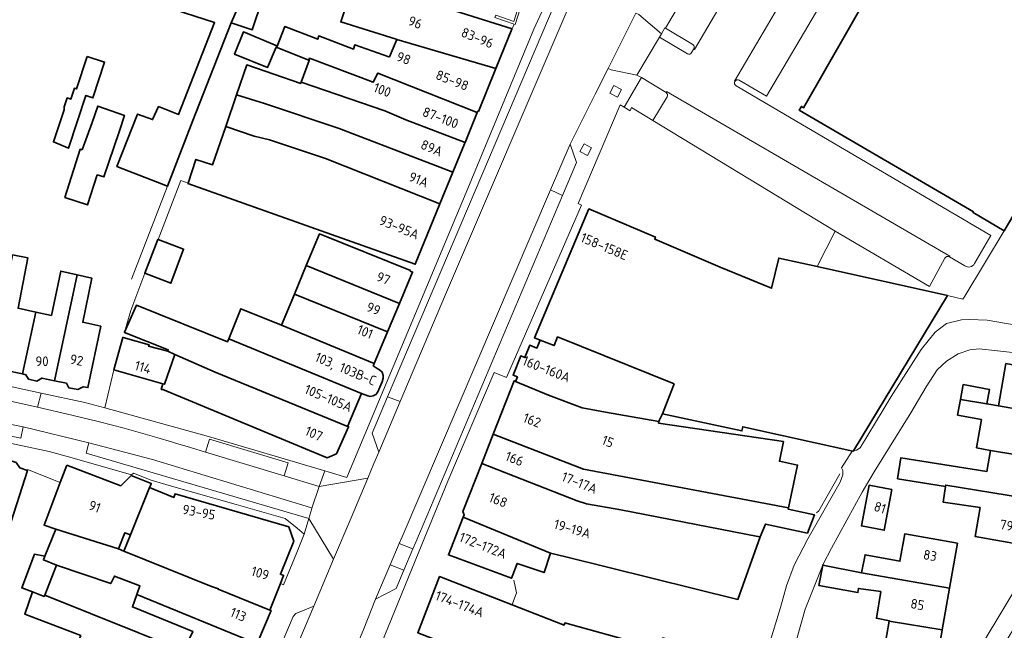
# Model space of a CAD drawing. Extents: x 152761 to 155748, y 459947 to 462743.
# Tile 119 of 256: x 154473 to 154610, y 461652 to 461737. Entities that reach past the tile are written whole.
import ezdxf
from ezdxf.enums import TextEntityAlignment as Align

# ---------------------------------------------------------------- set-up
doc = ezdxf.new("R2010")
doc.units = 0
doc.header["$LTSCALE"] = 0.75
for name, color, linetype, lineweight in [('B-RO-GR-GROENVOORZIENING-GV', 251, 'CONTINUOUS', 18), ('B-RO-IE-TERREINAFSCHEIDING_KUNSTMATIG_HEKWERK-G', 251, 'IE-TERREINAFSCHEIDING-KUNSTMATIG', 18), ('B-RO-IE-TERREINAFSCHEIDING_KUNSTMATIG_MUUR-G', 251, 'IE-TERREINAFSCHEIDING-KUNSTMATIG-DICHT', 18), ('B-RO-IE-TERREINAFSCHEIDING_KUNSTMATIG_MUUR-GV', 251, 'CONTINUOUS', 18), ('B-RO-OG-BEBOUWING-GV', 6, 'CONTINUOUS', 35), ('B-RO-OG-BEBOUWING-T18', 1, 'CONTINUOUS', 18), ('B-RO-VH-VERHARDING_ASFALT-GV', 251, 'CONTINUOUS', 18), ('B-RO-VH-VERHARDING_BETONSTRAATSTEEN-GV', 251, 'CONTINUOUS', 18), ('B-RO-VH-VERHARDING_STRAATBAKSTEEN-GV', 251, 'CONTINUOUS', 18), ('B-RO-VH-VERHARDING_TEGEL-GV', 251, 'CONTINUOUS', 18)]:
    doc.layers.add(name, color=color, linetype=linetype, lineweight=lineweight)
doc.styles.add('NLCS-ISO-M200-T18', font='NLCS-ISO.ttf', dxfattribs={"height": 0.36})
doc.linetypes.add('IE-TERREINAFSCHEIDING-KUNSTMATIG', pattern='A,4,[82,NLCS.SHX,S=0.75,R=90,X=0,Y=0],4,-2', length=10)
doc.linetypes.add('IE-TERREINAFSCHEIDING-KUNSTMATIG-DICHT', pattern='A,8,-1,[82,NLCS.SHX,S=0.75,R=90,X=0,Y=0],-1', length=10)

msp = doc.modelspace()

# ---------------------------------------------------------------- linework, layer by layer
at = {"layer": 'B-RO-GR-GROENVOORZIENING-GV', "flags": 128}
for points in [[(154557.09, 461727.209), (154556.034, 461727.778), (154555.464, 461726.722), (154556.521, 461726.152)], [(154552.93, 461719.092), (154551.874, 461719.662), (154551.304, 461718.605), (154552.361, 461718.036)]]:
    msp.add_lwpolyline(points, close=True, dxfattribs=at)
at = {"layer": 'B-RO-IE-TERREINAFSCHEIDING_KUNSTMATIG_HEKWERK-G', "flags": 128}
for points in [[(154604.896, 461698.453), (154610.382, 461707.55)], [(154602.48, 461698.529), (154604.651, 461698.046), (154604.896, 461698.453)], [(154474.368, 461674.315), (154478.903, 461672.487)], [(154584.264, 461668.281), (154584.568, 461668.529), (154587.496, 461673.707)], [(154542.451, 461657.149), (154542.09, 461658.912)], [(154542.451, 461657.149), (154542.018, 461655.877)], [(154542.018, 461655.877), (154541.874, 461655.452)], [(154542.018, 461655.877), (154541.997, 461655.813)], [(154542.039, 461655.938), (154542.018, 461655.877)]]:
    msp.add_lwpolyline(points, dxfattribs=at)
at = {"layer": 'B-RO-IE-TERREINAFSCHEIDING_KUNSTMATIG_MUUR-G', "flags": 128}
msp.add_lwpolyline([(154493.858, 461713.767), (154488.857, 461700.803)], dxfattribs=at)
at = {"layer": 'B-RO-IE-TERREINAFSCHEIDING_KUNSTMATIG_MUUR-GV', "flags": 128}
msp.add_lwpolyline([(154539.602, 461737.584), (154539.462, 461737.272), (154542.121, 461736.336), (154542.289, 461736.277), (154544.747, 461744.042), (154544.423, 461744.145), (154542.071, 461736.715)], close=True, dxfattribs=at)
at = {"layer": 'B-RO-OG-BEBOUWING-GV', "flags": 128}
for points in [[(154612.107, 461775.42), (154611.796, 461774.918), (154612.112, 461774.724), (154600.522, 461755.978), (154599.814, 461756.416), (154597.276, 461752.309), (154597.983, 461751.872), (154582.459, 461724.685), (154582.14, 461724.868), (154581.846, 461724.356), (154606.108, 461710.179), (154606.056, 461710.091), (154610.382, 461707.55), (154617.319, 461719.242), (154617.199, 461719.313), (154640.187, 461758.409), (154642.592, 461762.628), (154642.749, 461762.535), (154651.556, 461777.377), (154636.481, 461778.595), (154631.03, 461769.449), (154628.702, 461765.584), (154620.593, 461770.39)], [(154502.739, 461736.518), (154504.473, 461740.552), (154504.585, 461740.721), (154494.995, 461743.483), (154494.988, 461743.452), (154494.927, 461743.201), (154494.858, 461743.223), (154493.765, 461739.822), (154493.457, 461738.771), (154500.414, 461736.547), (154495.386, 461723.754), (154492.601, 461724.85), (154491.762, 461723.037), (154489.693, 461723.812), (154486.797, 461716.494), (154493.858, 461713.767), (154497.386, 461722.913)], [(154525.793, 461734.208), (154539.597, 461730.165), (154541.824, 461735.61), (154541.848, 461735.669), (154529.148, 461739.675), (154529.311, 461740.54), (154520.23, 461743.325), (154517.986, 461736.65), (154525.712, 461734.233)], [(154504.473, 461740.552), (154502.739, 461736.518), (154505.65, 461735.55), (154507.025, 461739.7)], [(154509.005, 461733.107), (154509.082, 461733.301), (154504.431, 461735.244), (154503.191, 461732.134), (154507.794, 461730.296)], [(154536.992, 461724.014), (154537.076, 461724.219), (154537.152, 461724.188), (154539.597, 461730.165), (154525.793, 461734.208), (154524.753, 461731.759), (154524.681, 461731.784), (154519.965, 461733.453), (154519.751, 461732.85), (154514.912, 461734.692), (154514.774, 461734.234), (154510.206, 461736.011), (154509.126, 461733.283), (154509.082, 461733.301), (154509.005, 461733.107), (154513.551, 461731.309), (154513.652, 461731.581), (154522.52, 461728.246), (154523.133, 461729.512)], [(154482.645, 461731.838), (154481.163, 461727.3), (154480.879, 461727.393), (154480.39, 461725.897), (154479.878, 461726.064), (154479.473, 461724.824), (154479.457, 461724.399), (154477.951, 461719.948), (154480.075, 461719.054), (154482.47, 461726.383), (154483.47, 461726.056), (154485.097, 461731.037)], [(154512.461, 461728.235), (154512.406, 461728.088), (154504.891, 461730.66), (154503.47, 461726.504), (154507.355, 461725.258), (154517.779, 461721.779), (154533.609, 461715.739), (154535.219, 461719.676), (154535.289, 461719.848), (154527.037, 461723.019), (154524.106, 461724.27)], [(154513.551, 461731.309), (154513.601, 461731.289), (154512.461, 461728.235), (154524.106, 461724.27), (154527.037, 461723.019), (154535.289, 461719.848), (154536.992, 461724.014), (154523.133, 461729.512), (154522.52, 461728.246), (154513.652, 461731.581)], [(154531.789, 461711.29), (154533.609, 461715.739), (154517.779, 461721.779), (154507.355, 461725.258), (154503.47, 461726.504), (154501.956, 461722.078), (154505.913, 461720.725), (154508.038, 461720.235), (154515.849, 461717.626)], [(154481.986, 461718.823), (154481.706, 461718.919), (154479.561, 461712.208), (154482.703, 461711.16), (154484.062, 461715.331), (154484.99, 461715.053), (154487.099, 461721.35), (154487.859, 461723.619), (154484.165, 461724.922), (154483.343, 461722.621)], [(154531.789, 461711.29), (154515.849, 461717.626), (154508.038, 461720.235), (154505.913, 461720.725), (154501.956, 461722.078), (154500.132, 461716.742), (154497.807, 461717.499), (154496.715, 461714.169), (154496.699, 461714.121), (154519.574, 461706.009), (154528.355, 461702.896)], [(154589.291, 461676.874), (154589.381, 461676.854), (154589.401, 461676.887), (154602.48, 461698.529), (154584.333, 461702.569), (154578.999, 461703.756), (154577.995, 461699.548), (154570.824, 461702.501), (154561.722, 461706.402), (154561.803, 461706.676), (154552.551, 461710.605), (154544.989, 461692.635), (154545.74, 461692.34), (154547.706, 461691.568), (154548.175, 461692.761), (154564.4, 461686.226), (154562.798, 461682.039), (154573.856, 461679.681), (154573.965, 461680.259)], [(154492.555, 461706.348), (154492.526, 461706.359), (154490.686, 461701.645), (154494.317, 461700.252), (154496.095, 461704.998)], [(154526.144, 461697.414), (154527.983, 461701.791), (154527.654, 461701.918), (154527.691, 461702.008), (154515.01, 461707.123), (154513.182, 461702.7)], [(154472.276, 461704.208), (154469.079, 461688.562), (154473.645, 461687.608), (154475.528, 461696.231), (154473.046, 461696.768), (154474.411, 461703.775)], [(154475.528, 461696.231), (154473.645, 461687.608), (154474.129, 461687.507), (154474.502, 461686.868), (154475.65, 461686.604), (154476.347, 461687.044), (154478.128, 461686.672), (154481.275, 461701.414), (154478.982, 461701.929), (154477.688, 461695.763)], [(154513.182, 461702.7), (154511.54, 461698.73), (154524.489, 461693.476), (154526.144, 461697.414)], [(154484.568, 461694.274), (154482.047, 461694.82), (154483.309, 461700.965), (154481.275, 461701.414), (154478.128, 461686.672), (154479.773, 461686.328), (154480.09, 461685.691), (154481.368, 461685.437), (154482.112, 461685.84), (154482.762, 461685.704)], [(154511.54, 461698.73), (154509.744, 461694.385), (154522.647, 461689.09), (154524.489, 461693.476)], [(154494.883, 461690.342), (154500.488, 461687.86), (154519.053, 461680.253), (154519.081, 461680.316), (154518.983, 461680.372), (154520.883, 461684.893), (154502.383, 461692.517), (154502.214, 461692.1), (154489.532, 461697.192), (154487.865, 461693.433), (154487.858, 461693.408), (154493.936, 461690.975), (154493.882, 461690.786)], [(154522.647, 461689.09), (154509.744, 461694.385), (154504.079, 461696.683), (154502.383, 461692.517), (154520.883, 461684.893), (154521.743, 461684.556), (154522.067, 461684.475), (154522.5, 461684.556), (154522.851, 461684.745), (154523.095, 461685.016), (154523.419, 461685.772), (154523.744, 461686.529), (154523.906, 461687.042), (154523.906, 461687.394), (154523.771, 461687.853), (154523.392, 461688.205), (154523.041, 461688.394), (154522.504, 461688.752), (154522.618, 461689.022)], [(154493.882, 461690.786), (154491.206, 461691.462), (154491.287, 461691.678), (154487.654, 461692.694), (154487.612, 461692.706), (154486.395, 461688.193), (154493.178, 461686.245), (154493.442, 461686.181), (154494.883, 461690.342)], [(154542.334, 461686.579), (154546.939, 461684.668), (154551.588, 461682.891), (154554.851, 461682.305), (154562.283, 461680.971), (154562.4, 461681.214), (154562.798, 461682.039), (154564.4, 461686.226), (154548.175, 461692.761), (154547.706, 461691.568), (154545.74, 461692.34), (154545.297, 461691.215), (154544.312, 461691.605), (154543.635, 461689.883), (154543.049, 461690.114), (154541.995, 461687.435), (154542.582, 461687.205)], [(154493.178, 461686.245), (154492.989, 461685.462), (154493.206, 461685.454), (154516.089, 461675.932), (154517.372, 461676.478), (154519.053, 461680.253), (154500.488, 461687.86), (154494.883, 461690.342), (154493.442, 461686.181)], [(154616.938, 461681.884), (154617.983, 461687.745), (154610.622, 461689.058), (154609.581, 461683.161)], [(154539.221, 461679.209), (154551.784, 461674.36), (154580.335, 461668.982), (154581.612, 461674.917), (154579.088, 461675.451), (154579.651, 461678.184), (154562.254, 461680.763), (154562.283, 461680.971), (154554.851, 461682.305), (154551.588, 461682.891), (154546.939, 461684.668), (154542.334, 461686.579), (154542.152, 461686.656)], [(154604.298, 461684.078), (154607.951, 461683.444), (154608.326, 461685.453), (154604.682, 461686.133)], [(154604.298, 461684.078), (154603.89, 461681.892), (154607.23, 461681.267), (154606.55, 461677.341), (154608.47, 461676.947), (154615.841, 461675.73), (154616.938, 461681.884), (154609.581, 461683.161), (154607.951, 461683.444)], [(154580.335, 461668.982), (154551.784, 461674.36), (154539.221, 461679.209), (154537.613, 461675.126), (154550.896, 461669.935), (154552.195, 461669.542), (154556.983, 461668.711), (154576.096, 461664.978), (154576.4, 461664.914), (154577.135, 461666.71), (154582.971, 461665.453), (154583.959, 461667.998), (154580.293, 461668.788)], [(154463.017, 461671.901), (154461.835, 461668.218), (154459.512, 461660.98), (154457.326, 461661.698), (154454.342, 461653.772), (154445.775, 461629.536), (154443.966, 461624.374), (154450.259, 461622.445), (154450.322, 461622.593), (154460.567, 461651.572), (154460.003, 461651.771), (154462.623, 461659.683), (154469.028, 461657.627), (154474.344, 461674.189), (154473.305, 461674.522), (154472.752, 461675.267), (154470.885, 461675.884), (154470.083, 461675.556), (154464.836, 461677.241), (154464.711, 461677.176), (154461.931, 461678.069), (154460.702, 461672.453)], [(154614.832, 461670.069), (154615.841, 461675.73), (154608.47, 461676.947), (154607.972, 461674.021), (154596.009, 461675.945), (154595.549, 461673.026), (154602.232, 461671.947), (154602.261, 461672.144), (154613.072, 461670.359)], [(154479.819, 461674.908), (154478.903, 461672.487), (154476.654, 461666.541), (154478.297, 461665.974), (154487.012, 461663.265), (154487.921, 461665.49), (154488.686, 461665.199), (154491.365, 461671.817), (154491.474, 461672.085), (154491.594, 461672.379), (154488.771, 461673.476), (154487.353, 461672.043)], [(154537.613, 461675.126), (154534.982, 461668.441), (154535.192, 461668.01), (154535.05, 461667.65), (154547.205, 461662.657), (154549.33, 461662.133), (154573.306, 461656.216), (154576.4, 461664.914), (154576.096, 461664.978), (154556.983, 461668.711), (154552.195, 461669.542), (154550.896, 461669.935)], [(154509.576, 461658.438), (154510.022, 461659.547), (154509.586, 461659.721), (154511.43, 461664.32), (154510.736, 461666.312), (154494.905, 461670.936), (154494.754, 461670.418), (154491.365, 461671.817), (154488.686, 461665.199), (154487.777, 461662.955), (154499.986, 461658.012), (154500.936, 461657.693), (154500.913, 461657.637), (154508.089, 461654.737)], [(154594.762, 461671.507), (154591.589, 461672.116), (154590.504, 461666.455), (154593.676, 461665.841)], [(154607.047, 461668.993), (154606.329, 461664.975), (154613.69, 461663.663), (154614.832, 461670.069), (154613.072, 461670.359), (154602.261, 461672.144), (154602.232, 461671.947), (154601.902, 461669.743)], [(154547.205, 461662.657), (154535.05, 461667.65), (154532.982, 461662.413), (154541.764, 461659.166), (154541.942, 461659.635), (154542.543, 461661.218), (154546.293, 461659.952)], [(154487.777, 461662.955), (154487.012, 461663.265), (154478.297, 461665.974), (154476.77, 461662.222), (154476.565, 461661.719), (154478.383, 461660.988), (154485.955, 461658.415), (154486.477, 461659.451), (154490.006, 461658.106), (154489.589, 461656.919), (154506.334, 461650.025), (154506.455, 461650.314), (154508.278, 461654.661), (154508.199, 461654.693), (154508.089, 461654.737), (154500.913, 461657.637), (154500.936, 461657.693), (154499.986, 461658.012)], [(154590.523, 461659.934), (154602.772, 461657.78), (154603.883, 461664.043), (154596.543, 461665.346), (154595.864, 461661.521), (154591.012, 461662.439)], [(154478.383, 461660.988), (154476.565, 461661.719), (154476.77, 461662.222), (154475.314, 461662.497), (154473.555, 461657.817), (154475.067, 461657.272), (154476.687, 461656.619), (154476.769, 461656.824)], [(154590.523, 461659.934), (154585.128, 461660.987), (154584.578, 461658.17), (154590.025, 461657.167), (154590.096, 461657.744), (154593.191, 461657.314), (154592.588, 461653.59), (154594.393, 461653.234), (154594.38, 461653.162), (154601.738, 461651.954), (154602.772, 461657.78)], [(154572.906, 461639.103), (154575.135, 461647.486), (154572.915, 461648.094), (154562.811, 461650.848), (154562.442, 461649.301), (154550.347, 461652.621), (154549.211, 461652.932), (154549.095, 461652.635), (154541.874, 461655.452), (154531.749, 461659.403), (154528.714, 461651.577), (154539.405, 461647.426), (154547.457, 461645.358), (154547.915, 461645.237), (154552.214, 461644.069), (154554.79, 461643.369), (154560.241, 461642.131), (154564.046, 461641.351)], [(154476.769, 461656.824), (154476.687, 461656.619), (154475.067, 461657.272), (154473.962, 461654.176), (154481.776, 461651.18), (154481.411, 461650.294), (154484.444, 461649.129), (154502.764, 461641.513), (154504.454, 461645.543), (154496.062, 461649.051)], [(154506.334, 461650.025), (154489.589, 461656.919), (154488.975, 461655.168), (154497.373, 461651.753), (154496.062, 461649.051), (154504.454, 461645.543)], [(154594.38, 461653.162), (154593.725, 461649.469), (154588.649, 461650.462), (154588.269, 461648.342), (154591.549, 461647.766), (154593.366, 461647.447), (154600.709, 461646.156), (154601.73, 461651.91), (154601.738, 461651.954)]]:
    msp.add_lwpolyline(points, close=True, dxfattribs=at)
at = {"layer": 'B-RO-VH-VERHARDING_ASFALT-GV', "flags": 128}
for points in [[(154597.013, 461783.788), (154597.166, 461783.672), (154567.253, 461732.82), (154567.148, 461732.882), (154566.852, 461732.377)], [(154572.884, 461728.348), (154572.809, 461728.393), (154589.681, 461757.053), (154593.929, 461754.555)], [(154566.257, 461732.209), (154562.371, 461734.52), (154559.239, 461729.249), (154559.853, 461728.879), (154563.29, 461726.808), (154563.361, 461726.931), (154602.81, 461704.037), (154602.75, 461703.934), (154604.899, 461702.666)], [(154606.252, 461702.995), (154608.532, 461706.895), (154573.055, 461727.742)]]:
    msp.add_lwpolyline(points, dxfattribs=at)
at = {"layer": 'B-RO-VH-VERHARDING_ASFALT-GV'}
for points in [[(154566.852, 461732.377, -0.4336807), (154566.257, 461732.209)], [(154573.055, 461727.742, -0.4138354), (154572.884, 461728.348)], [(154604.899, 461702.666, 0.4471352), (154606.252, 461702.995)]]:
    msp.add_lwpolyline(points, format="xyb", dxfattribs=at)
at = {"layer": 'B-RO-VH-VERHARDING_BETONSTRAATSTEEN-GV', "flags": 128}
for points in [[(154592.951, 461785.675), (154592.681, 461785.835), (154591.721, 461784.204), (154563.21, 461735.755), (154567.012, 461733.496)], [(154567.148, 461732.882), (154567.253, 461732.82), (154597.166, 461783.672), (154597.013, 461783.788)], [(154573.49, 461728.522), (154577.303, 461726.296), (154593.929, 461754.555), (154589.681, 461757.053), (154572.809, 461728.393), (154572.884, 461728.348)], [(154549.652, 461738.576), (154532.581, 461698.695), (154526.278, 461683.78), (154523.306, 461676.739), (154522.599, 461675.119), (154521.737, 461673.079), (154519.413, 461667.58), (154516.972, 461661.811), (154514.214, 461655.28), (154508.363, 461641.487), (154500.958, 461623.624), (154495.772, 461612.824), (154494.572, 461610.326), (154493.612, 461608.571), (154485.905, 461594.455), (154483.358, 461589.98), (154478.598, 461581.215), (154471.004, 461567.541)], [(154522.828, 461656.27), (154524.856, 461661.015), (154526.136, 461663.998), (154526.527, 461664.918), (154547.216, 461713.264), (154549.927, 461719.596), (154553.409, 461726.571), (154555.233, 461730.153), (154559.104, 461737.881)], [(154602.75, 461703.934), (154602.81, 461704.037), (154563.361, 461726.931), (154563.29, 461726.808)], [(154563.437, 461726.196), (154561.473, 461722.899), (154586.861, 461707.508), (154599.991, 461699.782), (154602.143, 461703.745)], [(154615.837, 461693.748), (154608.019, 461695.1), (154605.553, 461695.178), (154604.447, 461695.164), (154602.373, 461694.622), (154600.782, 461693.431), (154598.829, 461691.021), (154594.66, 461684.45), (154593.532, 461682.632), (154590.348, 461677.318), (154589.81, 461677.004), (154589.401, 461676.887), (154589.381, 461676.854), (154589.291, 461676.874), (154589.199, 461676.85), (154587.736, 461674.528), (154587.906, 461674.174), (154587.933, 461673.543), (154587.55, 461672.523), (154583.045, 461664.635), (154581.121, 461661.005), (154580.077, 461658.122), (154579.214, 461655.097), (154575.085, 461641.583)], [(154579.731, 461644.521), (154582.646, 461654.858), (154585.158, 461661.142), (154586.317, 461663.327), (154590.594, 461671.134), (154592.272, 461673.964), (154597.379, 461682.203), (154599.517, 461685.829), (154601.042, 461688.208), (154602.351, 461689.394), (154603.972, 461690.407), (154605.593, 461690.979), (154606.92, 461691.103), (154609.447, 461690.81), (154630.603, 461688.516)], [(154506.582, 461617.918), (154507.759, 461620.597), (154508.972, 461623.358), (154514.545, 461636.447), (154516.043, 461639.962), (154521.11, 461651.866), (154522.828, 461656.27)]]:
    msp.add_lwpolyline(points, dxfattribs=at)
for points in [[(154549.652, 461738.576), (154547.827, 461739.279), (154524.515, 461684.427), (154526.278, 461683.78), (154532.581, 461698.695)], [(154559.104, 461737.881), (154555.233, 461730.153), (154555.649, 461729.954), (154559.239, 461729.249), (154562.371, 461734.52), (154562.658, 461735.004), (154559.51, 461737.687)], [(154549.927, 461719.596), (154547.216, 461713.264), (154548.859, 461712.448), (154550.804, 461717.043)], [(154526.136, 461663.998), (154528.045, 461663.261), (154528.438, 461664.189), (154548.859, 461712.448), (154547.216, 461713.264), (154526.527, 461664.918)], [(154524.856, 461661.015), (154522.828, 461656.27), (154525.697, 461657.711), (154526.78, 461660.27)], [(154495.772, 461612.824), (154500.958, 461623.624), (154508.363, 461641.487), (154514.214, 461655.28), (154511.709, 461654.25), (154511.332, 461653.848), (154496.633, 461619.174), (154494.039, 461613.637)]]:
    msp.add_lwpolyline(points, close=True, dxfattribs=at)
at = {"layer": 'B-RO-VH-VERHARDING_BETONSTRAATSTEEN-GV'}
for points in [[(154567.012, 461733.496, -0.4135912), (154567.148, 461732.882)], [(154572.884, 461728.348, -0.4126366), (154573.49, 461728.522)], [(154563.29, 461726.808, -0.4069337), (154563.437, 461726.196)], [(154602.143, 461703.745, -0.4000201), (154602.75, 461703.934)]]:
    msp.add_lwpolyline(points, format="xyb", dxfattribs=at)
at = {"layer": 'B-RO-VH-VERHARDING_STRAATBAKSTEEN-GV', "flags": 128}
for points in [[(154469.624, 461686.356), (154469.22, 461684.405), (154475.732, 461682.995), (154476.232, 461684.948)], [(154523.306, 461676.739), (154526.278, 461683.78), (154524.515, 461684.427), (154522.372, 461679.386)], [(154463.375, 461682.324), (154463.08, 461680.836), (154473.44, 461678.679), (154473.744, 461680.243)], [(154510.108, 461673.422), (154510.644, 461675.235), (154499.707, 461678.529), (154499.15, 461676.728)], [(154482.901, 461678.017), (154482.504, 461676.579), (154513.543, 461667.5), (154513.938, 461668.879), (154513.959, 461668.939), (154513.767, 461668.997), (154491.752, 461675.685)], [(154528.045, 461663.261), (154526.136, 461663.998), (154524.856, 461661.015), (154526.78, 461660.27)]]:
    msp.add_lwpolyline(points, close=True, dxfattribs=at)
msp.add_lwpolyline([(154463.375, 461682.324), (154473.744, 461680.243), (154482.901, 461678.017), (154491.752, 461675.685), (154513.767, 461668.997), (154513.959, 461668.939), (154514.996, 461671.943), (154510.108, 461673.422), (154499.15, 461676.728), (154497.064, 461677.367), (154494.972, 461677.994), (154494.552, 461678.117), (154492.347, 461678.752), (154488.134, 461679.961), (154487.835, 461680.043), (154484.195, 461680.985), (154480.54, 461681.862), (154475.732, 461682.995), (154469.22, 461684.405)], dxfattribs=at)
at = {"layer": 'B-RO-VH-VERHARDING_TEGEL-GV', "flags": 128}
for points in [[(154559.104, 461737.881), (154559.51, 461737.687), (154562.658, 461735.004), (154563.132, 461735.801), (154563.21, 461735.755), (154591.721, 461784.204), (154589.921, 461785.35), (154611.587, 461823.061), (154613.559, 461822.139), (154613.681, 461822.396), (154614.831, 461824.819), (154613.855, 461825.311), (154613.234, 461825.624)], [(154558.07, 461770.335), (154557.528, 461769.236), (154558.172, 461768.918), (154558.483, 461768.762), (154559.434, 461767.469), (154559.692, 461765.882), (154548.216, 461742.918), (154544.896, 461735.611), (154535.661, 461713.451), (154518.825, 461673.193), (154516.354, 461673.927), (154515.743, 461674.107), (154514.996, 461671.943), (154521.737, 461673.079), (154522.599, 461675.119), (154523.306, 461676.739)], [(154595.976, 461758.01), (154593.929, 461754.555), (154577.303, 461726.296), (154573.49, 461728.522)], [(154602.143, 461703.745), (154599.991, 461699.782), (154586.861, 461707.508), (154584.333, 461702.569), (154602.48, 461698.529), (154604.651, 461698.046), (154604.896, 461698.453), (154610.382, 461707.55), (154606.056, 461710.091), (154606.108, 461710.179), (154581.846, 461724.356), (154582.14, 461724.868), (154582.459, 461724.685), (154597.983, 461751.872)], [(154523.306, 461676.739), (154522.372, 461679.386), (154524.515, 461684.427), (154547.827, 461739.279), (154550.148, 461744.74), (154552.731, 461745.772), (154554.147, 461748.623)], [(154544.747, 461744.042), (154542.289, 461736.277), (154542.121, 461736.336), (154541.848, 461735.669), (154541.824, 461735.61), (154539.597, 461730.165), (154537.152, 461724.188), (154537.076, 461724.219), (154536.992, 461724.014), (154535.289, 461719.848), (154535.219, 461719.676), (154533.609, 461715.739), (154531.789, 461711.29), (154528.355, 461702.896), (154519.574, 461706.009), (154496.699, 461714.121), (154496.715, 461714.169), (154495.687, 461714.54), (154492.555, 461706.348), (154496.095, 461704.998), (154494.317, 461700.252), (154490.686, 461701.645), (154488.737, 461696.468), (154487.865, 461693.433), (154489.532, 461697.192), (154502.214, 461692.1), (154502.383, 461692.517), (154504.079, 461696.683), (154509.744, 461694.385), (154511.54, 461698.73), (154513.182, 461702.7), (154515.01, 461707.123), (154527.691, 461702.008), (154527.654, 461701.918), (154527.983, 461701.791), (154526.144, 461697.414), (154524.489, 461693.476), (154522.647, 461689.09), (154522.618, 461689.022), (154522.504, 461688.752), (154523.041, 461688.394), (154523.392, 461688.205), (154523.771, 461687.853), (154523.906, 461687.394), (154523.906, 461687.042), (154523.744, 461686.529), (154523.419, 461685.772), (154523.095, 461685.016), (154522.851, 461684.745), (154522.5, 461684.556), (154522.067, 461684.475), (154521.743, 461684.556), (154520.883, 461684.893), (154518.983, 461680.372), (154519.081, 461680.316), (154519.053, 461680.253), (154517.372, 461676.478), (154516.089, 461675.932), (154493.206, 461685.454), (154492.989, 461685.462), (154493.178, 461686.245), (154486.395, 461688.193), (154485.115, 461682.877), (154499.554, 461678.891), (154515.743, 461674.107), (154516.354, 461673.927), (154518.825, 461673.193), (154535.661, 461713.451), (154544.896, 461735.611), (154548.216, 461742.918)], [(154563.21, 461735.755), (154563.132, 461735.801), (154562.658, 461735.004), (154562.371, 461734.52), (154566.257, 461732.209)], [(154567.012, 461733.496), (154563.21, 461735.755)], [(154566.852, 461732.377), (154567.148, 461732.882)], [(154521.763, 461645.451), (154529.278, 461663.869), (154532.874, 461672.664), (154539.332, 461687.811), (154541.061, 461687.104), (154551.505, 461711.127), (154551.074, 461711.34), (154556.878, 461725.091), (154557.447, 461724.749), (154559.853, 461728.879), (154559.239, 461729.249), (154555.649, 461729.954), (154555.233, 461730.153), (154553.409, 461726.571), (154549.927, 461719.596), (154550.804, 461717.043), (154548.859, 461712.448), (154528.438, 461664.189), (154528.045, 461663.261), (154526.78, 461660.27), (154525.697, 461657.711), (154522.828, 461656.27), (154521.11, 461651.866)], [(154559.853, 461728.879), (154557.447, 461724.749), (154558.289, 461724.239), (154558.487, 461724.71), (154561.473, 461722.899), (154563.437, 461726.196)], [(154563.29, 461726.808), (154559.853, 461728.879)], [(154573.055, 461727.742), (154608.532, 461706.895), (154606.252, 461702.995)], [(154604.899, 461702.666), (154602.75, 461703.934)], [(154469.646, 461678.434), (154477.381, 461676.824), (154480.244, 461676.024), (154480.246, 461676.03), (154488.843, 461673.549), (154489.092, 461673.802), (154491.585, 461672.818), (154494.425, 461671.993), (154503.434, 461669.424), (154510.246, 461667.482), (154511.893, 461666.133), (154512.576, 461665.573), (154512.905, 461665.304), (154513.543, 461667.5), (154482.504, 461676.579), (154482.901, 461678.017), (154473.744, 461680.243), (154473.44, 461678.679), (154463.08, 461680.836)], [(154496.633, 461619.174), (154511.332, 461653.848), (154511.709, 461654.25), (154514.214, 461655.28), (154516.972, 461661.811), (154513.543, 461667.5), (154512.905, 461665.304), (154511.883, 461662.749), (154510.003, 461658.255), (154509.816, 461658.335), (154509.687, 461658.391), (154509.576, 461658.438), (154508.089, 461654.737), (154508.199, 461654.693), (154508.278, 461654.661), (154506.455, 461650.314)]]:
    msp.add_lwpolyline(points, dxfattribs=at)
at = {"layer": 'B-RO-VH-VERHARDING_TEGEL-GV'}
for points in [[(154567.148, 461732.882, 0.4135912), (154567.012, 461733.496)], [(154566.257, 461732.209, 0.4336807), (154566.852, 461732.377)], [(154572.884, 461728.348, 0.4138354), (154573.055, 461727.742)], [(154573.49, 461728.522, 0.4126366), (154572.884, 461728.348)], [(154563.437, 461726.196, 0.4069337), (154563.29, 461726.808)], [(154602.75, 461703.934, 0.4000201), (154602.143, 461703.745)], [(154606.252, 461702.995, -0.4471352), (154604.899, 461702.666)]]:
    msp.add_lwpolyline(points, format="xyb", dxfattribs=at)
at = {"layer": 'B-RO-VH-VERHARDING_TEGEL-GV', "flags": 128}
for points in [[(154557.09, 461727.209), (154556.521, 461726.152), (154555.464, 461726.722), (154556.034, 461727.778)], [(154552.93, 461719.092), (154552.361, 461718.036), (154551.304, 461718.605), (154551.874, 461719.662)], [(154624.714, 461673.536), (154625.239, 461674.592), (154626.685, 461676.925), (154627.298, 461677.817), (154633.411, 461688.151), (154630.603, 461688.516), (154618.313, 461668.272), (154603.042, 461642.875), (154594.703, 461628.287), (154592.535, 461622.768), (154594.354, 461620.971), (154597.081, 461627.251), (154601.048, 461634.568), (154605.217, 461641.505)], [(154475.732, 461682.995), (154480.54, 461681.862), (154484.195, 461680.985), (154487.835, 461680.043), (154488.134, 461679.961), (154492.347, 461678.752), (154494.552, 461678.117), (154494.972, 461677.994), (154497.064, 461677.367), (154499.15, 461676.728), (154499.707, 461678.529), (154510.644, 461675.235), (154510.108, 461673.422), (154514.996, 461671.943), (154515.743, 461674.107), (154499.554, 461678.891), (154485.115, 461682.877), (154482.329, 461683.649), (154476.232, 461684.948)], [(154513.959, 461668.939), (154513.938, 461668.879), (154513.543, 461667.5), (154516.972, 461661.811), (154519.413, 461667.58), (154521.737, 461673.079), (154514.996, 461671.943)]]:
    msp.add_lwpolyline(points, close=True, dxfattribs=at)

# ---------------------------------------------------------------- texts
at = {"layer": 'B-RO-OG-BEBOUWING-T18', "style": 'NLCS-ISO-M200-T18'}
for s, rotation, p in [('96', 339.2, (154528.357, 461736.572)), ('83-96', 337.7, (154537.018, 461734.425)), ('98', 339.2, (154526.749, 461731.588)), ('85-98', 338.4, (154533.513, 461728.513)), ('100', 339.2, (154523.769, 461727.16)), ('87-100', 339, (154531.88, 461723.3)), ('89A', 337.2, (154530.654, 461719.083)), ('91A', 337.7, (154528.85, 461714.669)), ('93-95A', 337.7, (154526.133, 461708.028)), ('158-158E', 337.2, (154554.69, 461705.374)), ('97', 337.2, (154523.918, 461700.925)), ('99', 337.5, (154522.545, 461696.705)), ('101', 337.2, (154521.377, 461693.485)), ('92', 348.8, (154481.194, 461689.55)), ('114', 344, (154490.432, 461688.547)), ('103, 103B-C', 337.2, (154518.618, 461688.175)), ('160-160A', 338.5, (154546.629, 461688.288)), ('105-105A', 337.2, (154516.269, 461684.238)), ('162', 339.3, (154544.624, 461681.167)), ('107', 336, (154514.251, 461679.301)), ('15', 338.5, (154555.193, 461678.213)), ('166', 338.5, (154542.176, 461675.797)), ('17-17A', 338.3, (154551.236, 461672.455)), ('91', 339.2, (154483.712, 461669.148)), ('168', 338.5, (154539.914, 461670.051)), ('93-95', 349.2, (154498.229, 461668.371)), ('81', 341.5, (154593.093, 461668.999)), ('19-19A', 343.7, (154550.245, 461666.038)), ('79', 350.1, (154610.722, 461666.532)), ('172-172A', 338.5, (154537.798, 461663.719)), ('83', 349.9, (154600.071, 461662.337)), ('109', 343.7, (154506.765, 461659.875)), ('174-174A', 338.8, (154534.553, 461655.571)), ('113', 337.2, (154503.709, 461654.109)), ('85', 349.9, (154598.307, 461655.511))]:
    msp.add_text(s, height=1.35, rotation=rotation, dxfattribs=at).set_placement(p, align=Align.MIDDLE)
msp.add_text('90', height=1.35, dxfattribs=at).set_placement((154476.37, 461689.38), align=Align.MIDDLE)

doc.saveas('drawing.dxf')
